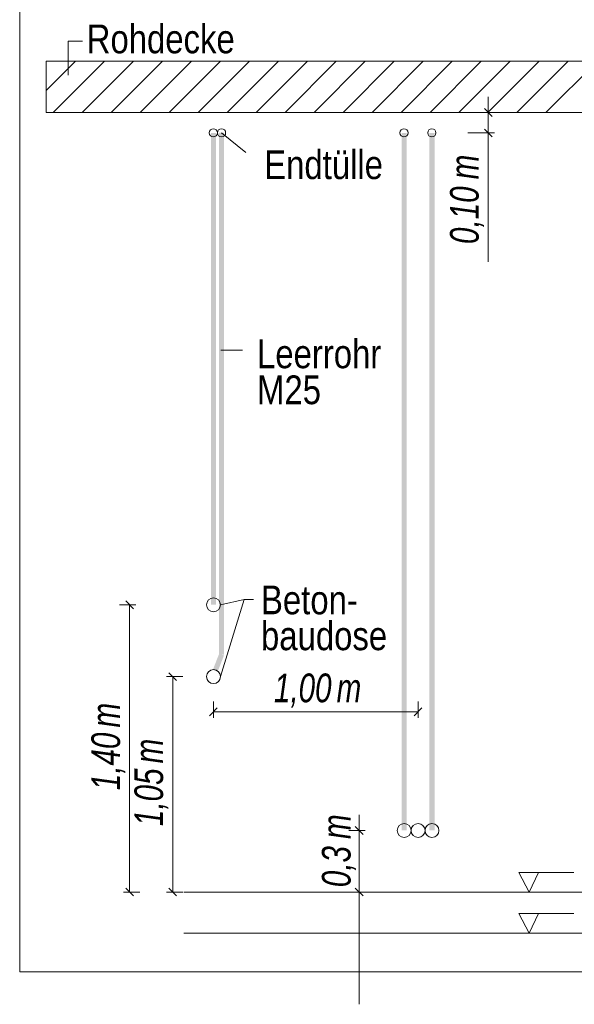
# Model space of a CAD drawing. Extents: x -720 to 300, y 62 to 1107.
# Tile 64 of 250: x 131 to 158, y 672 to 720. Entities that reach past the tile are written whole.
import ezdxf
from ezdxf.lldxf.tags import DXFTag

# ---------------------------------------------------------------- set-up
doc = ezdxf.new("R2010")
doc.units = 0
doc.layers.get('0').update_dxf_attribs({"lineweight": 35})
for name, color, linetype, lineweight, true_color in [('E_Aussparung Bemaßung-A06G9FMA8I', 5, 'Continuous', 9, 0x0000ff), ('E_Betonbaudose', 1, 'Continuous', 13, 0xff0000), ('E_Detail_Beschriftung', 7, 'Continuous', 13, 0x009900), ('E_Detail_Wandschraffur', 7, 'Continuous', 5, 0xc0c0c0)]:
    doc.layers.add(name, color=color, linetype=linetype, lineweight=lineweight, true_color=true_color)
doc.layers.add('E_Detail_Linie_Text_Bem', color=7, linetype='Continuous', lineweight=13)
doc.styles.get("Standard").update_dxf_attribs({"font": 'ARIALN.TTF'})
tags = doc.linetypes.add('fein_strichliert', pattern=[4, 1, -2, 1]).pattern_tags.tags
tags[8:9] = [DXFTag(74, 4), DXFTag(75, 0), DXFTag(340, '0'), DXFTag(46, 0.0), DXFTag(50, 0.0), DXFTag(44, 0.0), DXFTag(45, 0.0)]
tags[6:7] = [DXFTag(74, 4), DXFTag(75, 0), DXFTag(340, '0'), DXFTag(46, 0.0), DXFTag(50, 0.0), DXFTag(44, 0.0), DXFTag(45, 0.0)]
tags[4:5] = [DXFTag(74, 4), DXFTag(75, 0), DXFTag(340, '0'), DXFTag(46, 0.0), DXFTag(50, 0.0), DXFTag(44, 0.0), DXFTag(45, 0.0)]
tags = doc.linetypes.add('fein_strichliert-A06G9FM98I', pattern=[4, 1, -2, 1]).pattern_tags.tags
tags[8:9] = [DXFTag(74, 4), DXFTag(75, 0), DXFTag(340, '0'), DXFTag(46, 0.0), DXFTag(50, 0.0), DXFTag(44, 0.0), DXFTag(45, 0.0)]
tags[6:7] = [DXFTag(74, 4), DXFTag(75, 0), DXFTag(340, '0'), DXFTag(46, 0.0), DXFTag(50, 0.0), DXFTag(44, 0.0), DXFTag(45, 0.0)]
tags[4:5] = [DXFTag(74, 4), DXFTag(75, 0), DXFTag(340, '0'), DXFTag(46, 0.0), DXFTag(50, 0.0), DXFTag(44, 0.0), DXFTag(45, 0.0)]

# ---------------------------------------------------------------- blocks, each defined once
blk = doc.blocks.new('Referenz-A06G9FMD8I')
at = {"layer": 'E_Aussparung Bemaßung-A06G9FMA8I', "linetype": 'Continuous', "ltscale": 0.13}
for p, q in [((153.828, 716.363), (153.828, 708.325)), ((154.128, 715.6), (152.828, 715.6)), ((153.637, 715.791), (154.019, 715.409)), ((153.637, 714.791), (154.019, 714.409)), ((154.128, 714.6), (152.828, 714.6)), ((136.628, 691.6), (135.828, 691.6)), ((136.519, 691.409), (136.137, 691.791)), ((136.328, 691.6), (136.328, 677.6)), ((138.619, 687.909), (138.237, 688.291)), ((138.128, 688.1), (138.928, 688.1)), ((138.428, 688.1), (138.428, 677.6)), ((140.413, 686.084), (140.413, 686.884)), ((150.401, 686.084), (150.401, 686.884)), ((140.604, 686.575), (140.222, 686.193)), ((140.413, 686.384), (150.401, 686.384)), ((150.592, 686.575), (150.21, 686.193)), ((147.528, 681.363), (147.528, 672.128)), ((147.828, 680.6), (147.028, 680.6)), ((147.337, 680.791), (147.719, 680.409)), ((136.519, 677.409), (136.137, 677.791)), ((138.619, 677.409), (138.237, 677.791)), ((147.337, 677.791), (147.719, 677.409)), ((136.028, 677.6), (136.828, 677.6)), ((138.128, 677.6), (138.928, 677.6)), ((147.828, 677.6), (147.028, 677.6))]:
    blk.add_line(p, q, dxfattribs=at)
at = {"layer": 'E_Betonbaudose', "linetype": 'Continuous', "ltscale": 0.13}
for centre, radius in [((140.413, 714.609), 0.2), ((140.813, 714.609), 0.2), ((149.712, 714.609), 0.2), ((151.072, 714.609), 0.2), ((140.422, 691.6), 0.34), ((140.422, 688.1), 0.34), ((149.721, 680.6), 0.34), ((150.401, 680.6), 0.34), ((151.081, 680.6), 0.34)]:
    blk.add_circle(centre, radius, dxfattribs=at)
at = {"layer": 'E_Detail_Linie_Text_Bem', "linetype": 'fein_strichliert-A06G9FM98I', "ltscale": 0.65}
for p, q in [((130.963, 735.027), (130.963, 673.71)), ((130.963, 673.71), (190.706, 673.71))]:
    blk.add_line(p, q, dxfattribs=at)
at = {"layer": 'E_Detail_Linie_Text_Bem', "color": 0, "linetype": 'Continuous', "ltscale": 0.13}
for p, q in [((133.334, 717.42), (133.334, 719.068)), ((133.334, 719.068), (134.021, 719.068)), ((141.991, 713.647), (140.813, 714.6)), ((141.837, 704.014), (140.777, 704.014)), ((141.911, 691.854), (140.762, 691.6)), ((141.911, 691.854), (140.762, 688.1)), ((141.911, 691.854), (142.371, 691.854)), ((155.821, 677.6), (155.312, 678.549)), ((155.312, 678.549), (157.996, 678.549)), ((156.279, 678.553), (155.821, 677.6)), ((155.821, 675.6), (155.312, 676.549)), ((155.312, 676.549), (157.996, 676.549)), ((156.279, 676.553), (155.821, 675.6))]:
    blk.add_line(p, q, dxfattribs=at)
at = {"layer": 'E_Detail_Linie_Text_Bem', "linetype": 'Continuous', "ltscale": 0.13}
for p, q in [((183.579, 718.1), (132.252, 718.1)), ((132.252, 718.1), (132.252, 715.6)), ((132.252, 715.6), (142.644, 715.6)), ((132.252, 715.6), (181.079, 715.6)), ((142.644, 715.6), (183.579, 715.6)), ((138.979, 677.6), (177.109, 677.6)), ((138.979, 675.6), (177.109, 675.6))]:
    blk.add_line(p, q, dxfattribs=at)
for points in [[(140.547, 714.6), (140.547, 691.6), (140.297, 714.599), (140.297, 691.6)], [(140.938, 714.61), (140.938, 689.174), (140.688, 714.609), (140.688, 689.174)], [(149.846, 714.6), (149.846, 680.6), (149.596, 714.599), (149.596, 680.6)], [(151.206, 714.6), (151.206, 680.6), (150.956, 714.599), (150.956, 680.6)], [(140.93, 689.129), (140.621, 688.339), (140.696, 689.219), (140.388, 688.43)]]:
    blk.add_solid(points, dxfattribs=at)
at = {"layer": 'E_Detail_Wandschraffur', "linetype": 'ByBlock', "ltscale": 0.13}
for p, q in [((132.252, 716.667), (133.685, 718.1)), ((134.013, 715.6), (136.513, 718.1)), ((136.842, 715.6), (139.342, 718.1)), ((139.67, 715.6), (142.17, 718.1)), ((142.499, 715.6), (144.999, 718.1)), ((145.327, 715.6), (147.827, 718.1)), ((148.156, 715.6), (150.656, 718.1)), ((150.984, 715.6), (153.484, 718.1)), ((153.812, 715.6), (156.312, 718.1)), ((156.641, 715.6), (159.141, 718.1))]:
    blk.add_line(p, q, dxfattribs=at)
at = {"layer": 'E_Detail_Wandschraffur', "linetype": 'fein_strichliert', "ltscale": 0.13}
for p, q in [((132.252, 718.081), (132.271, 718.1)), ((132.599, 715.6), (135.099, 718.1)), ((135.428, 715.6), (137.928, 718.1)), ((138.256, 715.6), (140.756, 718.1)), ((141.084, 715.6), (143.584, 718.1)), ((143.913, 715.6), (146.413, 718.1)), ((146.741, 715.6), (149.241, 718.1)), ((149.57, 715.6), (152.07, 718.1)), ((152.398, 715.6), (154.898, 718.1)), ((155.227, 715.6), (157.727, 718.1))]:
    blk.add_line(p, q, dxfattribs=at)
at = {"layer": 'E_Aussparung Bemaßung-A06G9FMA8I', "linetype": 'Continuous', "ltscale": 0.13, "char_height": 1.4, "attachment_point": 1, "rotation": 90}
for s, insert in [('{\\W0.9;\\fArial Narrow|b0|i1;m}', (151.961, 712.34)), ('{\\W0.9;\\fArial Narrow|b0|i1;0,10 }', (151.961, 709.187)), ('{\\W0.9;\\fArial Narrow|b0|i1;m}', (134.461, 685.62)), ('{\\W0.9;\\fArial Narrow|b0|i1;1,40 }', (134.461, 682.563)), ('{\\W0.9;\\fArial Narrow|b0|i1;m}', (136.561, 683.87)), ('{\\W0.9;\\fArial Narrow|b0|i1;1,05 }', (136.561, 680.813)), ('{\\W0.9;\\fArial Narrow|b0|i1;m}', (145.709, 680.185)), ('{\\W0.9;\\fArial Narrow|b0|i1;0,3 }', (145.709, 677.835))]:
    blk.add_mtext(s, dxfattribs=dict(at, insert=insert))
at = {"layer": 'E_Aussparung Bemaßung-A06G9FMA8I', "linetype": 'Continuous', "ltscale": 0.13, "char_height": 1.4, "attachment_point": 1}
for s, insert in [('{\\W0.9;\\fArial Narrow|b0|i1;1,00 }', (143.37, 688.251)), ('{\\W0.9;\\fArial Narrow|b0|i1;m}', (146.428, 688.251))]:
    blk.add_mtext(s, dxfattribs=dict(at, insert=insert))
at = {"layer": 'E_Detail_Beschriftung', "linetype": 'Continuous', "ltscale": 0.13, "char_height": 1.4, "attachment_point": 1}
for s, insert in [('{\\fArial Narrow;Rohdecke}', (134.235, 719.885)), ('{\\fArial Narrow;Endtülle}', (142.893, 713.753)), ('{\\fArial Narrow;Leerrohr}', (142.545, 704.534)), ('{\\fArial Narrow;M25}', (142.545, 702.781)), ('{\\fArial Narrow;Beton-}', (142.738, 692.54)), ('{\\fArial Narrow;baudose}', (142.738, 690.79))]:
    blk.add_mtext(s, dxfattribs=dict(at, insert=insert))

msp = doc.modelspace()

# ---------------------------------------------------------------- block references
at = {"color": 8, "lineweight": 25, "ltscale": 0.25, "true_color": 0x808080}
msp.add_blockref('Referenz-A06G9FMD8I', (0, 0), dxfattribs=at)

doc.saveas('drawing.dxf')
